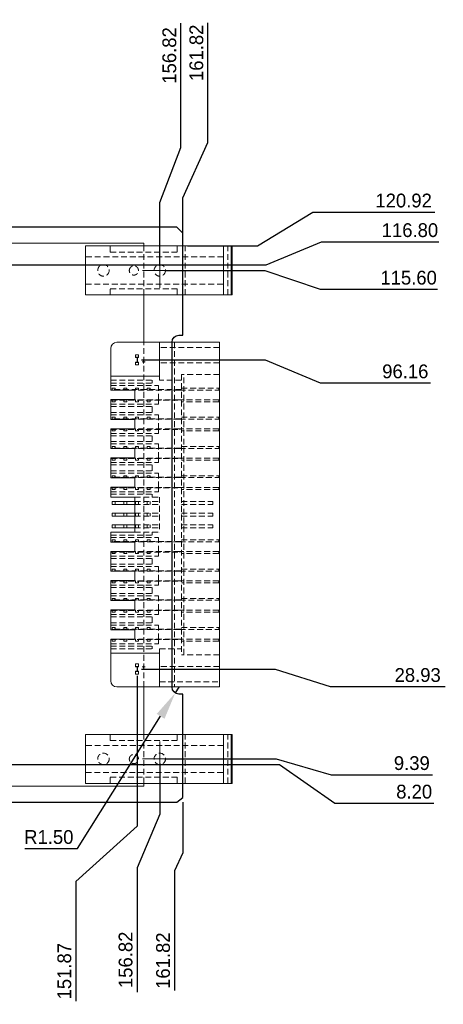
# Model space of a CAD drawing. Header units: millimetres. Extents: x -227 to 613, y -196 to 398.
# Tile 2 of 4: x 126 to 218, y -44 to 170. Entities that reach past the tile are written whole.
import ezdxf

# ---------------------------------------------------------------- set-up
doc = ezdxf.new("R2010")
doc.units = ezdxf.units.MM
doc.header["$PDSIZE"] = -1
doc.linetypes.add('CENTERX2', pattern=[20.32, 12.7, -2.54, 2.54, -2.54])
doc.linetypes.add('HIDDEN', pattern=[1.905, 1.27, -0.635])
doc.dimstyles.new('ISO-25', dxfattribs={"dimtxt": 2.5, "dimasz": 2.5, "dimexe": 1.25, "dimexo": 0.625, "dimtad": 1, "dimtxsty": 'Standard', "dimcen": 2.5, "dimadec": 0, "dimazin": 0, "dimtfac": 1, "dimtmove": 0, "dimatfit": 3, "dimfxl": 1, "dimarcsym": 0})

# ---------------------------------------------------------------- blocks, each defined once
blk = doc.blocks.new('SW_CENTERMARKSYMBOL_0')
at = {"color": 0, "linetype": 'Continuous', "lineweight": 0}
for p, q in [((0, 1.25), (0, 1.875)), ((0, 0), (0, 1.25)), ((-1.25, 0), (-1.875, 0)), ((0, 0), (-1.25, 0)), ((0, 0), (0, -1.25)), ((0, 0), (1.25, 0)), ((1.25, 0), (1.875, 0)), ((0, -1.25), (0, -1.875))]:
    blk.add_line(p, q, dxfattribs=at)
blk = doc.blocks.new('SW_CENTERMARKSYMBOL_1')
at = {"color": 0, "linetype": 'Continuous', "lineweight": 0}
for p, q in [((0, 1.25), (0, 1.875)), ((0, 0), (0, 1.25)), ((-1.25, 0), (-1.875, 0)), ((0, 0), (-1.25, 0)), ((0, 0), (0, -1.25)), ((0, 0), (1.25, 0)), ((1.25, 0), (1.875, 0)), ((0, -1.25), (0, -1.875))]:
    blk.add_line(p, q, dxfattribs=at)
blk = doc.blocks.new('*D59')
at = {"color": 0, "lineweight": -2, "transparency": 16777216}
for p, q in [((156.82, 8.39), (156.82, -2.61)), ((156.82, -2.61), (151.9, -14.29)), ((151.9, -14.29), (151.9, -41.29))]:
    blk.add_line(p, q, dxfattribs=at)
at = {"layer": 'Defpoints', "color": 0, "transparency": 16777216}
for p in [(156.82, 9.39), (0, 0), (151.9, -26.29)]:
    blk.add_point(p, dxfattribs=at)
at = {"color": 0, "transparency": 16777216, "insert": (149.4, -34.29), "char_height": 3, "attachment_point": 5, "rotation": 90}
blk.add_mtext('156.82', dxfattribs=at)
blk = doc.blocks.new('*D60')
at = {"color": 0, "lineweight": -2, "transparency": 16777216}
for p, q in [((161.82, 0), (161.82, -11)), ((161.82, -11), (160.05, -14.97)), ((160.05, -14.97), (160.05, -40.97))]:
    blk.add_line(p, q, dxfattribs=at)
at = {"layer": 'Defpoints', "color": 0, "transparency": 16777216}
for p in [(161.82, 1), (0, 0), (160.05, -26.97)]:
    blk.add_point(p, dxfattribs=at)
at = {"color": 0, "transparency": 16777216, "insert": (157.55, -34.47), "char_height": 3, "attachment_point": 5, "rotation": 90}
blk.add_mtext('161.82', dxfattribs=at)
blk = doc.blocks.new('*D70')
at = {"color": 0, "lineweight": -2, "transparency": 16777216}
for p, q in [((161.41, 142.33), (161.41, 169.33)), ((156.82, 130.33), (161.41, 142.33)), ((156.82, 116.6), (156.82, 130.33))]:
    blk.add_line(p, q, dxfattribs=at)
at = {"layer": 'Defpoints', "color": 0, "transparency": 16777216}
for p in [(161.41, 154.33), (156.82, 115.6), (0, 0)]:
    blk.add_point(p, dxfattribs=at)
at = {"color": 0, "transparency": 16777216, "insert": (158.91, 162.33), "char_height": 3, "attachment_point": 5, "rotation": 90}
blk.add_mtext('156.82', dxfattribs=at)
blk = doc.blocks.new('*D71')
at = {"color": 0, "lineweight": -2, "transparency": 16777216}
for p, q in [((167.29, 143.41), (167.29, 169.41)), ((161.82, 131.41), (167.29, 143.41)), ((161.82, 111.27), (161.82, 131.41))]:
    blk.add_line(p, q, dxfattribs=at)
at = {"layer": 'Defpoints', "color": 0, "transparency": 16777216}
for p in [(167.29, 155.41), (161.82, 110.27), (0, 0)]:
    blk.add_point(p, dxfattribs=at)
at = {"color": 0, "transparency": 16777216, "insert": (164.79, 162.91), "char_height": 3, "attachment_point": 5, "rotation": 90}
blk.add_mtext('161.82', dxfattribs=at)
blk = doc.blocks.new('*D72')
at = {"color": 0, "lineweight": -2, "transparency": 16777216}
for p, q in [((179.96, 116.8), (191.96, 121.83)), ((191.96, 121.83), (217.46, 121.83)), ((117.75, 116.8), (179.96, 116.8))]:
    blk.add_line(p, q, dxfattribs=at)
at = {"layer": 'Defpoints', "color": 0, "transparency": 16777216}
for p in [(203.96, 121.83), (116.75, 116.8), (0, 0)]:
    blk.add_point(p, dxfattribs=at)
at = {"color": 0, "transparency": 16777216, "insert": (211.21, 124.33), "char_height": 3, "attachment_point": 5}
blk.add_mtext('116.80', dxfattribs=at)
blk = doc.blocks.new('*D73')
at = {"color": 0, "lineweight": -2, "transparency": 16777216}
for p, q in [((157.82, 115.6), (179.68, 115.6)), ((179.68, 115.6), (191.68, 111.5)), ((191.68, 111.5), (217.18, 111.5))]:
    blk.add_line(p, q, dxfattribs=at)
at = {"layer": 'Defpoints', "color": 0, "transparency": 16777216}
for p in [(156.82, 115.6), (203.68, 111.5), (0, 0)]:
    blk.add_point(p, dxfattribs=at)
at = {"color": 0, "transparency": 16777216, "insert": (210.93, 114), "char_height": 3, "attachment_point": 5}
blk.add_mtext('115.60', dxfattribs=at)
blk = doc.blocks.new('*D74')
at = {"color": 0, "lineweight": -2, "transparency": 16777216}
for p, q in [((157.82, 9.39), (182.12, 9.39)), ((182.12, 9.39), (194.12, 5.96)), ((194.12, 5.96), (216.12, 5.96))]:
    blk.add_line(p, q, dxfattribs=at)
at = {"layer": 'Defpoints', "color": 0, "transparency": 16777216}
for p in [(156.82, 9.39), (206.12, 5.96), (0, 0)]:
    blk.add_point(p, dxfattribs=at)
at = {"color": 0, "transparency": 16777216, "insert": (211.62, 8.46), "char_height": 3, "attachment_point": 5}
blk.add_mtext('9.39', dxfattribs=at)
blk = doc.blocks.new('*D75')
at = {"color": 0, "lineweight": -2, "transparency": 16777216}
for p, q in [((152.87, 28.93), (181.89, 28.93)), ((181.89, 28.93), (193.89, 25.11)), ((193.89, 25.11), (218.89, 25.11))]:
    blk.add_line(p, q, dxfattribs=at)
at = {"layer": 'Defpoints', "color": 0, "transparency": 16777216}
for p in [(151.87, 28.93), (205.89, 25.11), (0, 0)]:
    blk.add_point(p, dxfattribs=at)
at = {"color": 0, "transparency": 16777216, "insert": (212.89, 27.61), "char_height": 3, "attachment_point": 5}
blk.add_mtext('28.93', dxfattribs=at)
blk = doc.blocks.new('*D76')
at = {"color": 0, "lineweight": -2, "transparency": 16777216}
for p, q in [((152.87, 96.16), (179.7, 96.16)), ((179.7, 96.16), (191.7, 91.13)), ((191.7, 91.13), (215.7, 91.13))]:
    blk.add_line(p, q, dxfattribs=at)
at = {"layer": 'Defpoints', "color": 0, "transparency": 16777216}
for p in [(151.87, 96.16), (203.7, 91.13), (0, 0)]:
    blk.add_point(p, dxfattribs=at)
at = {"color": 0, "transparency": 16777216, "insert": (210.2, 93.63), "char_height": 3, "attachment_point": 5}
blk.add_mtext('96.16', dxfattribs=at)
blk = doc.blocks.new('*D77')
at = {"color": 0, "lineweight": -2, "transparency": 16777216}
for p, q in [((151.87, 27.45), (151.87, -5.26)), ((151.87, -5.26), (138.58, -17.26)), ((138.58, -17.26), (138.58, -43.26))]:
    blk.add_line(p, q, dxfattribs=at)
at = {"layer": 'Defpoints', "color": 0, "transparency": 16777216}
for p in [(151.87, 28.45), (0, 0), (138.58, -29.26)]:
    blk.add_point(p, dxfattribs=at)
at = {"color": 0, "transparency": 16777216, "insert": (136.08, -36.76), "char_height": 3, "attachment_point": 5, "rotation": 90}
blk.add_mtext('151.87', dxfattribs=at)
blk = doc.blocks.new('*D78')
at = {"color": 0, "lineweight": -2, "transparency": 16777216}
for p, q in [((178.09, 120.92), (190.09, 128.27)), ((190.09, 128.27), (216.59, 128.27)), ((162.82, 120.92), (178.09, 120.92))]:
    blk.add_line(p, q, dxfattribs=at)
at = {"layer": 'Defpoints', "color": 0, "transparency": 16777216}
for p in [(202.09, 128.27), (161.82, 120.92), (0, 0)]:
    blk.add_point(p, dxfattribs=at)
at = {"color": 0, "transparency": 16777216, "insert": (209.84, 130.77), "char_height": 3, "attachment_point": 5}
blk.add_mtext('120.92', dxfattribs=at)
blk = doc.blocks.new('*D80')
at = {"color": 0, "lineweight": -2, "transparency": 16777216}
for p, q in [((121.75, 8.2), (182.88, 8.2)), ((182.88, 8.2), (194.88, -0.24)), ((194.88, -0.24), (216.38, -0.24))]:
    blk.add_line(p, q, dxfattribs=at)
at = {"layer": 'Defpoints', "color": 0, "transparency": 16777216}
for p in [(120.75, 8.2), (0, 0), (206.88, -0.24)]:
    blk.add_point(p, dxfattribs=at)
at = {"color": 0, "transparency": 16777216, "insert": (212.13, 2.26), "char_height": 3, "attachment_point": 5}
blk.add_mtext('8.20', dxfattribs=at)
blk = doc.blocks.new('*D87')
at = {"color": 0, "lineweight": -2, "transparency": 16777216}
for p, q in [((160.99, 25), (160.19, 23.73)), ((138.95, -10.11), (157, 18.65)), ((127.45, -10.11), (138.95, -10.11))]:
    blk.add_line(p, q, dxfattribs=at)
at = {"color": 0, "transparency": 16777216}
blk.add_solid([(156.16, 19.18), (157.85, 18.12), (160.19, 23.73)], dxfattribs=at)
at = {"layer": 'Defpoints', "color": 0, "transparency": 16777216}
for p in [(160.19, 23.73), (160.99, 25)]:
    blk.add_point(p, dxfattribs=at)
at = {"color": 0, "transparency": 16777216, "insert": (132.7, -7.61), "char_height": 3, "attachment_point": 5}
blk.add_mtext('R1.50', dxfattribs=at)

msp = doc.modelspace()

# ---------------------------------------------------------------- linework, layer by layer
at = {"color": 7, "linetype": 'Continuous', "lineweight": 15}
for p, q in [((153.3905, 121.5), (1, 121.5)), ((140.69, 120.92), (140.69, 110.27)), ((140.69, 120.92), (170.64, 120.92)), ((153.3905, 120.92), (153.3905, 121.5)), ((170.64, 120.92), (170.64, 110.27)), ((172.3192, 120.92), (170.64, 120.92)), ((172.3192, 120.92), (172.3192, 110.27)), ((172.54, 110.27), (172.54, 120.92)), ((140.69, 110.27), (170.64, 110.27)), ((153.3905, 99.965), (153.3905, 110.27)), ((172.3192, 110.27), (170.64, 110.27)), ((146.157, 98.6442), (146.157, 92.599)), ((147.4778, 99.965), (156.7742, 99.965)), ((156.7742, 99.965), (156.7742, 92.599)), ((156.7742, 99.965), (169.779, 99.965)), ((169.779, 99.965), (169.779, 25.035)), ((146.157, 89.551), (146.157, 92.599)), ((146.157, 92.599), (156.7742, 92.599)), ((146.157, 89.551), (151.364, 89.551)), ((151.364, 89.551), (151.364, 87.519)), ((146.157, 83.201), (146.157, 87.519)), ((146.157, 87.519), (151.364, 87.519)), ((146.157, 83.201), (151.364, 83.201)), ((151.364, 83.201), (151.364, 81.169)), ((146.157, 76.851), (146.157, 81.169)), ((146.157, 81.169), (151.364, 81.169)), ((146.157, 76.851), (151.364, 76.851)), ((151.364, 76.851), (151.364, 74.819)), ((146.157, 70.501), (146.157, 74.819)), ((146.157, 74.819), (151.364, 74.819)), ((146.157, 70.501), (151.364, 70.501)), ((151.364, 70.501), (151.364, 68.469)), ((146.157, 66.31), (146.157, 68.469)), ((146.157, 68.469), (151.364, 68.469)), ((151.364, 66.31), (146.157, 66.31)), ((146.4745, 64.7225), (146.4745, 65.3575)), ((146.4745, 65.3575), (151.364, 65.3575)), ((146.4745, 64.7225), (151.364, 64.7225)), ((151.364, 58.69), (151.364, 66.31)), ((146.4745, 62.8175), (151.364, 62.8175)), ((146.4745, 62.1825), (146.4745, 62.8175)), ((146.4745, 62.1825), (151.364, 62.1825)), ((146.4745, 59.6425), (146.4745, 60.2775)), ((146.4745, 60.2775), (151.364, 60.2775)), ((146.157, 56.531), (146.157, 58.69)), ((151.364, 58.69), (146.157, 58.69)), ((146.4745, 59.6425), (151.364, 59.6425)), ((146.157, 56.531), (151.364, 56.531)), ((151.364, 56.531), (151.364, 54.499)), ((146.157, 50.181), (146.157, 54.499)), ((146.157, 54.499), (151.364, 54.499)), ((146.157, 50.181), (151.364, 50.181)), ((151.364, 50.181), (151.364, 48.149)), ((146.157, 43.831), (146.157, 48.149)), ((146.157, 48.149), (151.364, 48.149)), ((146.157, 43.831), (151.364, 43.831)), ((151.364, 43.831), (151.364, 41.799)), ((146.157, 37.481), (146.157, 41.799)), ((146.157, 41.799), (151.364, 41.799)), ((146.157, 37.481), (151.364, 37.481)), ((151.364, 37.481), (151.364, 35.449)), ((146.157, 32.401), (146.157, 35.449)), ((146.157, 35.449), (151.364, 35.449)), ((146.157, 32.401), (156.7742, 32.401)), ((146.157, 26.3558), (146.157, 32.401)), ((156.7742, 25.035), (156.7742, 32.401)), ((147.4778, 25.035), (156.7742, 25.035)), ((153.3905, 14.7173), (153.3905, 25.035)), ((156.7742, 25.035), (169.779, 25.035)), ((140.69, 14.7173), (170.64, 14.7173)), ((140.69, 14.7173), (140.69, 4.0673)), ((170.64, 14.7173), (170.64, 4.0673)), ((172.3192, 14.7173), (170.64, 14.7173)), ((172.3192, 14.7173), (172.3192, 4.0673)), ((172.54, 4.0673), (172.54, 14.7173)), ((10.4359, 3.5), (153.3905, 3.5)), ((140.69, 4.0673), (170.64, 4.0673)), ((153.3905, 3.5), (153.3905, 4.0673)), ((172.3192, 4.0673), (170.64, 4.0673))]:
    msp.add_line(p, q, dxfattribs=at)
at = {"color": 7, "linetype": 'HIDDEN', "lineweight": 0}
for p, q in [((146.07, 119.57), (146.07, 120.92)), ((153.3905, 110.27), (153.3905, 120.92)), ((160.57, 120.92), (160.57, 119.57)), ((162.32, 110.27), (162.32, 120.92)), ((171.64, 110.27), (171.64, 120.92)), ((170.64, 118.525), (140.69, 118.525)), ((146.07, 119.57), (160.57, 119.57)), ((140.69, 112.625), (170.64, 112.625)), ((146.07, 110.27), (146.07, 111.62)), ((146.07, 111.62), (160.57, 111.62)), ((160.57, 111.62), (160.57, 110.27)), ((153.3905, 25.035), (153.3905, 99.965)), ((169.779, 98.8728), (156.7742, 98.8728)), ((159.49, 99.965), (159.49, 25.035)), ((160, 99.965), (160, 25.035)), ((151.5545, 96.6396), (151.5545, 97.2726)), ((151.5545, 97.2726), (152.1895, 97.2726)), ((151.5545, 96.7138), (152.1895, 96.7138)), ((151.5545, 96.6396), (152.1895, 96.6396)), ((152.1895, 96.6396), (152.1895, 97.2726)), ((151.5545, 95.0374), (151.5545, 95.6704)), ((151.5545, 95.6704), (152.1895, 95.6704)), ((151.5545, 95.5962), (152.1895, 95.5962)), ((151.5545, 95.0374), (152.1895, 95.0374)), ((152.1895, 95.0374), (152.1895, 95.6704)), ((169.779, 95.52), (156.7742, 95.52)), ((156.7742, 92.599), (156.7742, 91.71)), ((162.032, 92.98), (161.524, 92.98)), ((161.524, 92.98), (161.524, 32.02)), ((162.032, 32.02), (162.032, 92.98)), ((169.779, 92.98), (162.032, 92.98)), ((146.157, 91.71), (155.1486, 91.71)), ((146.157, 91.075), (155.1486, 91.075)), ((146.157, 90.567), (156.571, 90.567)), ((147.1095, 90.0209), (146.4745, 90.0209)), ((146.4745, 89.6755), (146.4745, 90.0209)), ((147.1095, 90.0209), (147.1095, 89.5891)), ((149.6495, 90.0209), (149.0145, 90.0209)), ((149.0145, 89.5891), (149.0145, 90.0209)), ((149.6495, 90.0209), (149.6495, 89.5891)), ((152.1895, 90.0209), (151.5545, 90.0209)), ((151.5545, 89.5891), (151.5545, 90.0209)), ((152.1895, 90.0209), (152.1895, 89.5891)), ((154.7295, 90.0209), (154.0945, 90.0209)), ((154.0945, 89.5891), (154.0945, 90.0209)), ((154.7295, 90.0209), (154.7295, 89.5891)), ((155.1486, 91.71), (155.1486, 91.075)), ((156.571, 89.5891), (156.571, 90.567)), ((161.524, 91.71), (156.7742, 91.71)), ((161.524, 90.0209), (169.652, 90.0209)), ((169.652, 90.0209), (169.652, 89.5891)), ((161.524, 89.6755), (146.157, 89.6755)), ((146.4745, 89.5891), (146.4745, 89.6755)), ((146.4745, 89.5891), (161.143, 89.5891)), ((156.571, 87.4809), (156.571, 89.5891)), ((161.143, 89.5891), (161.143, 89.6755)), ((161.143, 89.5891), (169.652, 89.5891)), ((146.157, 87.3945), (161.524, 87.3945)), ((146.157, 86.503), (156.571, 86.503)), ((146.157, 85.995), (155.1486, 85.995)), ((146.4745, 87.4809), (146.4745, 87.3945)), ((146.4745, 87.4809), (161.143, 87.4809)), ((146.4745, 87.3945), (146.4745, 87.0491)), ((147.1095, 87.0491), (146.4745, 87.0491)), ((147.1095, 87.4809), (147.1095, 87.0491)), ((149.0145, 87.0491), (149.0145, 87.4809)), ((149.6495, 87.0491), (149.0145, 87.0491)), ((149.6495, 87.4809), (149.6495, 87.0491)), ((151.5545, 87.0491), (151.5545, 87.4809)), ((152.1895, 87.0491), (151.5545, 87.0491)), ((152.1895, 87.4809), (152.1895, 87.0491)), ((154.0945, 87.0491), (154.0945, 87.4809)), ((154.7295, 87.0491), (154.0945, 87.0491)), ((154.7295, 87.4809), (154.7295, 87.0491)), ((155.1486, 85.995), (155.1486, 84.725)), ((156.571, 86.503), (156.571, 87.4809)), ((161.143, 87.4809), (161.143, 87.3945)), ((169.652, 87.4809), (161.143, 87.4809)), ((169.652, 87.0491), (161.524, 87.0491)), ((169.652, 87.0491), (169.652, 87.4809)), ((146.157, 84.725), (155.1486, 84.725)), ((146.157, 84.217), (156.571, 84.217)), ((146.4745, 83.3255), (146.4745, 83.6709)), ((147.1095, 83.6709), (146.4745, 83.6709)), ((147.1095, 83.6709), (147.1095, 83.2391)), ((149.0145, 83.2391), (149.0145, 83.6709)), ((149.6495, 83.6709), (149.0145, 83.6709)), ((149.6495, 83.6709), (149.6495, 83.2391)), ((152.1895, 83.6709), (151.5545, 83.6709)), ((151.5545, 83.2391), (151.5545, 83.6709)), ((152.1895, 83.6709), (152.1895, 83.2391)), ((154.0945, 83.2391), (154.0945, 83.6709)), ((154.7295, 83.6709), (154.0945, 83.6709)), ((154.7295, 83.6709), (154.7295, 83.2391)), ((156.571, 83.2391), (156.571, 84.217)), ((161.524, 83.6709), (169.652, 83.6709)), ((169.652, 83.6709), (169.652, 83.2391)), ((161.524, 83.3255), (146.157, 83.3255)), ((146.4745, 83.2391), (146.4745, 83.3255)), ((146.4745, 83.2391), (161.143, 83.2391)), ((156.571, 81.1309), (156.571, 83.2391)), ((161.143, 83.2391), (161.143, 83.3255)), ((161.143, 83.2391), (169.652, 83.2391)), ((146.157, 81.0445), (161.524, 81.0445)), ((146.157, 80.153), (156.571, 80.153)), ((146.157, 79.645), (155.1486, 79.645)), ((146.4745, 81.1309), (161.143, 81.1309)), ((146.4745, 81.1309), (146.4745, 81.0445)), ((146.4745, 81.0445), (146.4745, 80.6991)), ((147.1095, 80.6991), (146.4745, 80.6991)), ((147.1095, 81.1309), (147.1095, 80.6991)), ((149.0145, 80.6991), (149.0145, 81.1309)), ((149.6495, 80.6991), (149.0145, 80.6991)), ((149.6495, 81.1309), (149.6495, 80.6991)), ((151.5545, 80.6991), (151.5545, 81.1309)), ((152.1895, 80.6991), (151.5545, 80.6991)), ((152.1895, 81.1309), (152.1895, 80.6991)), ((154.0945, 80.6991), (154.0945, 81.1309)), ((154.7295, 80.6991), (154.0945, 80.6991)), ((154.7295, 81.1309), (154.7295, 80.6991)), ((155.1486, 79.645), (155.1486, 78.375)), ((156.571, 80.153), (156.571, 81.1309)), ((161.143, 81.1309), (161.143, 81.0445)), ((169.652, 81.1309), (161.143, 81.1309)), ((169.652, 80.6991), (161.524, 80.6991)), ((169.652, 80.6991), (169.652, 81.1309)), ((146.157, 78.375), (155.1486, 78.375)), ((146.157, 77.867), (156.571, 77.867)), ((146.4745, 76.9755), (146.4745, 77.3209)), ((147.1095, 77.3209), (146.4745, 77.3209)), ((147.1095, 77.3209), (147.1095, 76.8891)), ((149.6495, 77.3209), (149.0145, 77.3209)), ((149.0145, 76.8891), (149.0145, 77.3209)), ((149.6495, 77.3209), (149.6495, 76.8891)), ((152.1895, 77.3209), (151.5545, 77.3209)), ((151.5545, 76.8891), (151.5545, 77.3209)), ((152.1895, 77.3209), (152.1895, 76.8891)), ((154.0945, 76.8891), (154.0945, 77.3209)), ((154.7295, 77.3209), (154.0945, 77.3209)), ((154.7295, 77.3209), (154.7295, 76.8891)), ((156.571, 76.8891), (156.571, 77.867)), ((161.524, 77.3209), (169.652, 77.3209)), ((169.652, 77.3209), (169.652, 76.8891)), ((161.524, 76.9755), (146.157, 76.9755)), ((146.4745, 76.8891), (146.4745, 76.9755)), ((146.4745, 76.8891), (161.143, 76.8891)), ((156.571, 74.7809), (156.571, 76.8891)), ((161.143, 76.8891), (161.143, 76.9755)), ((161.143, 76.8891), (169.652, 76.8891)), ((146.157, 74.6945), (161.524, 74.6945)), ((146.157, 73.803), (156.571, 73.803)), ((146.157, 73.295), (155.1486, 73.295)), ((146.4745, 74.7809), (161.143, 74.7809)), ((146.4745, 74.7809), (146.4745, 74.6945)), ((146.4745, 74.6945), (146.4745, 74.3491)), ((147.1095, 74.3491), (146.4745, 74.3491)), ((147.1095, 74.7809), (147.1095, 74.3491)), ((149.0145, 74.3491), (149.0145, 74.7809)), ((149.6495, 74.3491), (149.0145, 74.3491)), ((149.6495, 74.7809), (149.6495, 74.3491)), ((151.5545, 74.3491), (151.5545, 74.7809)), ((152.1895, 74.3491), (151.5545, 74.3491)), ((152.1895, 74.7809), (152.1895, 74.3491)), ((154.0945, 74.3491), (154.0945, 74.7809)), ((154.7295, 74.3491), (154.0945, 74.3491)), ((154.7295, 74.7809), (154.7295, 74.3491)), ((155.1486, 73.295), (155.1486, 72.025)), ((156.571, 73.803), (156.571, 74.7809)), ((161.143, 74.7809), (161.143, 74.6945)), ((169.652, 74.7809), (161.143, 74.7809)), ((169.652, 74.3491), (161.524, 74.3491)), ((169.652, 74.3491), (169.652, 74.7809)), ((146.157, 72.025), (155.1486, 72.025)), ((146.157, 71.517), (156.571, 71.517)), ((146.4745, 70.6255), (146.4745, 70.9709)), ((147.1095, 70.9709), (146.4745, 70.9709)), ((147.1095, 70.9709), (147.1095, 70.5391)), ((149.0145, 70.5391), (149.0145, 70.9709)), ((149.6495, 70.9709), (149.0145, 70.9709)), ((149.6495, 70.9709), (149.6495, 70.5391)), ((152.1895, 70.9709), (151.5545, 70.9709)), ((151.5545, 70.5391), (151.5545, 70.9709)), ((152.1895, 70.9709), (152.1895, 70.5391)), ((154.7295, 70.9709), (154.0945, 70.9709)), ((154.0945, 70.5391), (154.0945, 70.9709)), ((154.7295, 70.9709), (154.7295, 70.5391)), ((156.571, 70.5391), (156.571, 71.517)), ((161.524, 70.9709), (169.652, 70.9709)), ((169.652, 70.9709), (169.652, 70.5391)), ((161.524, 70.6255), (146.157, 70.6255)), ((146.4745, 70.5391), (146.4745, 70.6255)), ((146.4745, 70.5391), (161.143, 70.5391)), ((156.571, 68.4309), (156.571, 70.5391)), ((161.143, 70.5391), (161.143, 70.6255)), ((161.143, 70.5391), (169.652, 70.5391)), ((146.157, 68.3445), (161.524, 68.3445)), ((146.157, 67.453), (156.571, 67.453)), ((146.157, 66.945), (155.1486, 66.945)), ((146.4745, 68.4309), (161.143, 68.4309)), ((146.4745, 68.4309), (146.4745, 68.3445)), ((146.4745, 68.3445), (146.4745, 67.9991)), ((147.1095, 67.9991), (146.4745, 67.9991)), ((147.1095, 68.4309), (147.1095, 67.9991)), ((149.0145, 67.9991), (149.0145, 68.4309)), ((149.6495, 67.9991), (149.0145, 67.9991)), ((149.6495, 68.4309), (149.6495, 67.9991)), ((151.5545, 67.9991), (151.5545, 68.4309)), ((152.1895, 67.9991), (151.5545, 67.9991)), ((152.1895, 68.4309), (152.1895, 67.9991)), ((154.0945, 67.9991), (154.0945, 68.4309)), ((154.7295, 67.9991), (154.0945, 67.9991)), ((154.7295, 68.4309), (154.7295, 67.9991)), ((155.1486, 66.945), (155.1486, 66.31)), ((156.571, 67.453), (156.571, 68.4309)), ((161.143, 68.4309), (161.143, 68.3445)), ((169.652, 68.4309), (161.143, 68.4309)), ((169.652, 67.9991), (161.524, 67.9991)), ((169.652, 67.9991), (169.652, 68.4309)), ((147.1095, 64.7225), (147.1095, 65.3575)), ((149.0145, 64.7225), (149.0145, 65.3575)), ((149.6495, 64.7225), (149.6495, 65.3575)), ((151.364, 66.31), (156.7742, 66.31)), ((151.364, 65.3575), (156.7742, 65.3575)), ((151.364, 64.7225), (156.7742, 64.7225)), ((151.5545, 64.7225), (151.5545, 65.3575)), ((152.1895, 64.7225), (152.1895, 65.3575)), ((154.0945, 64.7225), (154.0945, 65.3575)), ((154.7295, 64.7225), (154.7295, 65.3575)), ((156.7742, 66.31), (156.7742, 58.69)), ((161.524, 65.3575), (168.382, 65.3575)), ((161.524, 64.7225), (168.382, 64.7225)), ((168.382, 64.7225), (168.382, 65.3575)), ((147.1095, 62.1825), (147.1095, 62.8175)), ((149.0145, 62.1825), (149.0145, 62.8175)), ((149.6495, 62.1825), (149.6495, 62.8175)), ((151.364, 62.8175), (156.7742, 62.8175)), ((151.364, 62.1825), (156.7742, 62.1825)), ((151.5545, 62.1825), (151.5545, 62.8175)), ((152.1895, 62.1825), (152.1895, 62.8175)), ((154.0945, 62.1825), (154.0945, 62.8175)), ((154.7295, 62.1825), (154.7295, 62.8175)), ((161.524, 62.8175), (168.382, 62.8175)), ((161.524, 62.1825), (168.382, 62.1825)), ((168.382, 62.1825), (168.382, 62.8175)), ((147.1095, 59.6425), (147.1095, 60.2775)), ((149.0145, 59.6425), (149.0145, 60.2775)), ((149.6495, 59.6425), (149.6495, 60.2775)), ((151.364, 60.2775), (156.7742, 60.2775)), ((151.5545, 59.6425), (151.5545, 60.2775)), ((152.1895, 59.6425), (152.1895, 60.2775)), ((154.0945, 59.6425), (154.0945, 60.2775)), ((154.7295, 59.6425), (154.7295, 60.2775)), ((161.524, 60.2775), (168.382, 60.2775)), ((168.382, 59.6425), (168.382, 60.2775)), ((146.157, 58.055), (155.1486, 58.055)), ((151.364, 59.6425), (156.7742, 59.6425)), ((151.364, 58.69), (156.7742, 58.69)), ((155.1486, 58.69), (155.1486, 58.055)), ((161.524, 59.6425), (168.382, 59.6425)), ((146.157, 57.547), (156.571, 57.547)), ((161.524, 56.6555), (146.157, 56.6555)), ((146.4745, 56.6555), (146.4745, 57.0009)), ((147.1095, 57.0009), (146.4745, 57.0009)), ((146.4745, 56.5691), (146.4745, 56.6555)), ((146.4745, 56.5691), (161.143, 56.5691)), ((147.1095, 57.0009), (147.1095, 56.5691)), ((149.0145, 56.5691), (149.0145, 57.0009)), ((149.6495, 57.0009), (149.0145, 57.0009)), ((149.6495, 57.0009), (149.6495, 56.5691)), ((151.5545, 56.5691), (151.5545, 57.0009)), ((152.1895, 57.0009), (151.5545, 57.0009)), ((152.1895, 57.0009), (152.1895, 56.5691)), ((154.7295, 57.0009), (154.0945, 57.0009)), ((154.0945, 56.5691), (154.0945, 57.0009)), ((154.7295, 57.0009), (154.7295, 56.5691)), ((156.571, 56.5691), (156.571, 57.547)), ((156.571, 54.4609), (156.571, 56.5691)), ((161.143, 56.5691), (161.143, 56.6555)), ((161.143, 56.5691), (169.652, 56.5691)), ((161.524, 57.0009), (169.652, 57.0009)), ((169.652, 57.0009), (169.652, 56.5691)), ((146.157, 54.3745), (161.524, 54.3745)), ((146.4745, 54.4609), (146.4745, 54.3745)), ((146.4745, 54.4609), (161.143, 54.4609)), ((146.4745, 54.3745), (146.4745, 54.0291)), ((147.1095, 54.0291), (146.4745, 54.0291)), ((147.1095, 54.4609), (147.1095, 54.0291)), ((149.0145, 54.0291), (149.0145, 54.4609)), ((149.6495, 54.0291), (149.0145, 54.0291)), ((149.6495, 54.4609), (149.6495, 54.0291)), ((151.5545, 54.0291), (151.5545, 54.4609)), ((152.1895, 54.0291), (151.5545, 54.0291)), ((152.1895, 54.4609), (152.1895, 54.0291)), ((154.0945, 54.0291), (154.0945, 54.4609)), ((154.7295, 54.0291), (154.0945, 54.0291)), ((154.7295, 54.4609), (154.7295, 54.0291)), ((156.571, 53.483), (156.571, 54.4609)), ((161.143, 54.4609), (161.143, 54.3745)), ((169.652, 54.4609), (161.143, 54.4609)), ((169.652, 54.0291), (161.524, 54.0291)), ((169.652, 54.0291), (169.652, 54.4609)), ((146.157, 53.483), (156.571, 53.483)), ((146.157, 52.975), (155.1486, 52.975)), ((146.157, 51.705), (155.1486, 51.705)), ((155.1486, 52.975), (155.1486, 51.705)), ((146.157, 51.197), (156.571, 51.197)), ((161.524, 50.3055), (146.157, 50.3055)), ((146.4745, 50.3055), (146.4745, 50.6509)), ((147.1095, 50.6509), (146.4745, 50.6509)), ((146.4745, 50.2191), (146.4745, 50.3055)), ((146.4745, 50.2191), (161.143, 50.2191)), ((147.1095, 50.6509), (147.1095, 50.2191)), ((149.6495, 50.6509), (149.0145, 50.6509)), ((149.0145, 50.2191), (149.0145, 50.6509)), ((149.6495, 50.6509), (149.6495, 50.2191)), ((151.5545, 50.2191), (151.5545, 50.6509)), ((152.1895, 50.6509), (151.5545, 50.6509)), ((152.1895, 50.6509), (152.1895, 50.2191)), ((154.0945, 50.2191), (154.0945, 50.6509)), ((154.7295, 50.6509), (154.0945, 50.6509)), ((154.7295, 50.6509), (154.7295, 50.2191)), ((156.571, 50.2191), (156.571, 51.197)), ((156.571, 48.1109), (156.571, 50.2191)), ((161.143, 50.2191), (161.143, 50.3055)), ((161.143, 50.2191), (169.652, 50.2191)), ((161.524, 50.6509), (169.652, 50.6509)), ((169.652, 50.6509), (169.652, 50.2191)), ((146.157, 48.0245), (161.524, 48.0245)), ((146.157, 47.133), (156.571, 47.133)), ((146.4745, 48.1109), (146.4745, 48.0245)), ((146.4745, 48.1109), (161.143, 48.1109)), ((146.4745, 48.0245), (146.4745, 47.6791)), ((147.1095, 47.6791), (146.4745, 47.6791)), ((147.1095, 48.1109), (147.1095, 47.6791)), ((149.0145, 47.6791), (149.0145, 48.1109)), ((149.6495, 47.6791), (149.0145, 47.6791)), ((149.6495, 48.1109), (149.6495, 47.6791)), ((151.5545, 47.6791), (151.5545, 48.1109)), ((152.1895, 47.6791), (151.5545, 47.6791)), ((152.1895, 48.1109), (152.1895, 47.6791)), ((154.0945, 47.6791), (154.0945, 48.1109)), ((154.7295, 47.6791), (154.0945, 47.6791)), ((154.7295, 48.1109), (154.7295, 47.6791)), ((156.571, 47.133), (156.571, 48.1109)), ((161.143, 48.1109), (161.143, 48.0245)), ((169.652, 48.1109), (161.143, 48.1109)), ((169.652, 47.6791), (161.524, 47.6791)), ((169.652, 47.6791), (169.652, 48.1109)), ((146.157, 46.625), (155.1486, 46.625)), ((146.157, 45.355), (155.1486, 45.355)), ((155.1486, 46.625), (155.1486, 45.355)), ((146.157, 44.847), (156.571, 44.847)), ((161.524, 43.9555), (146.157, 43.9555)), ((146.4745, 43.9555), (146.4745, 44.3009)), ((147.1095, 44.3009), (146.4745, 44.3009)), ((146.4745, 43.8691), (146.4745, 43.9555)), ((146.4745, 43.8691), (161.143, 43.8691)), ((147.1095, 44.3009), (147.1095, 43.8691)), ((149.6495, 44.3009), (149.0145, 44.3009)), ((149.0145, 43.8691), (149.0145, 44.3009)), ((149.6495, 44.3009), (149.6495, 43.8691)), ((152.1895, 44.3009), (151.5545, 44.3009)), ((151.5545, 43.8691), (151.5545, 44.3009)), ((152.1895, 44.3009), (152.1895, 43.8691)), ((154.0945, 43.8691), (154.0945, 44.3009)), ((154.7295, 44.3009), (154.0945, 44.3009)), ((154.7295, 44.3009), (154.7295, 43.8691)), ((156.571, 43.8691), (156.571, 44.847)), ((156.571, 41.7609), (156.571, 43.8691)), ((161.143, 43.8691), (161.143, 43.9555)), ((161.143, 43.8691), (169.652, 43.8691)), ((161.524, 44.3009), (169.652, 44.3009)), ((169.652, 44.3009), (169.652, 43.8691)), ((146.157, 41.6745), (161.524, 41.6745)), ((146.157, 40.783), (156.571, 40.783)), ((146.4745, 41.7609), (161.143, 41.7609)), ((146.4745, 41.7609), (146.4745, 41.6745)), ((146.4745, 41.6745), (146.4745, 41.3291)), ((147.1095, 41.3291), (146.4745, 41.3291)), ((147.1095, 41.7609), (147.1095, 41.3291)), ((149.0145, 41.3291), (149.0145, 41.7609)), ((149.6495, 41.3291), (149.0145, 41.3291)), ((149.6495, 41.7609), (149.6495, 41.3291)), ((151.5545, 41.3291), (151.5545, 41.7609)), ((152.1895, 41.3291), (151.5545, 41.3291)), ((152.1895, 41.7609), (152.1895, 41.3291)), ((154.0945, 41.3291), (154.0945, 41.7609)), ((154.7295, 41.3291), (154.0945, 41.3291)), ((154.7295, 41.7609), (154.7295, 41.3291)), ((156.571, 40.783), (156.571, 41.7609)), ((161.143, 41.7609), (161.143, 41.6745)), ((169.652, 41.7609), (161.143, 41.7609)), ((169.652, 41.3291), (161.524, 41.3291)), ((169.652, 41.3291), (169.652, 41.7609)), ((146.157, 40.275), (155.1486, 40.275)), ((146.157, 39.005), (155.1486, 39.005)), ((155.1486, 40.275), (155.1486, 39.005)), ((146.157, 38.497), (156.571, 38.497)), ((161.524, 37.6055), (146.157, 37.6055)), ((147.1095, 37.9509), (146.4745, 37.9509)), ((146.4745, 37.6055), (146.4745, 37.9509)), ((146.4745, 37.5191), (146.4745, 37.6055)), ((146.4745, 37.5191), (161.143, 37.5191)), ((147.1095, 37.9509), (147.1095, 37.5191)), ((149.6495, 37.9509), (149.0145, 37.9509)), ((149.0145, 37.5191), (149.0145, 37.9509)), ((149.6495, 37.9509), (149.6495, 37.5191)), ((152.1895, 37.9509), (151.5545, 37.9509)), ((151.5545, 37.5191), (151.5545, 37.9509)), ((152.1895, 37.9509), (152.1895, 37.5191)), ((154.0945, 37.5191), (154.0945, 37.9509)), ((154.7295, 37.9509), (154.0945, 37.9509)), ((154.7295, 37.9509), (154.7295, 37.5191)), ((156.571, 37.5191), (156.571, 38.497)), ((156.571, 35.4109), (156.571, 37.5191)), ((161.143, 37.5191), (161.143, 37.6055)), ((161.143, 37.5191), (169.652, 37.5191)), ((161.524, 37.9509), (169.652, 37.9509)), ((169.652, 37.9509), (169.652, 37.5191)), ((146.157, 35.3245), (161.524, 35.3245)), ((146.157, 34.433), (156.571, 34.433)), ((146.4745, 35.4109), (146.4745, 35.3245)), ((146.4745, 35.4109), (161.143, 35.4109)), ((146.4745, 35.3245), (146.4745, 34.9791)), ((147.1095, 34.9791), (146.4745, 34.9791)), ((147.1095, 35.4109), (147.1095, 34.9791)), ((149.0145, 34.9791), (149.0145, 35.4109)), ((149.6495, 34.9791), (149.0145, 34.9791)), ((149.6495, 35.4109), (149.6495, 34.9791)), ((151.5545, 34.9791), (151.5545, 35.4109)), ((152.1895, 34.9791), (151.5545, 34.9791)), ((152.1895, 35.4109), (152.1895, 34.9791)), ((154.0945, 34.9791), (154.0945, 35.4109)), ((154.7295, 34.9791), (154.0945, 34.9791)), ((154.7295, 35.4109), (154.7295, 34.9791)), ((156.571, 34.433), (156.571, 35.4109)), ((161.143, 35.4109), (161.143, 35.3245)), ((169.652, 35.4109), (161.143, 35.4109)), ((169.652, 34.9791), (161.524, 34.9791)), ((169.652, 34.9791), (169.652, 35.4109)), ((146.157, 33.925), (155.1486, 33.925)), ((146.157, 33.29), (155.1486, 33.29)), ((155.1486, 33.925), (155.1486, 33.29)), ((156.7742, 33.29), (156.7742, 32.401)), ((156.7742, 33.29), (161.524, 33.29)), ((151.5545, 29.4185), (151.5545, 30.0515)), ((151.5545, 30.0515), (152.1895, 30.0515)), ((152.1895, 29.4185), (152.1895, 30.0515)), ((161.524, 32.02), (162.032, 32.02)), ((169.779, 32.02), (162.032, 32.02)), ((151.5545, 29.4927), (152.1895, 29.4927)), ((151.5545, 29.4185), (152.1895, 29.4185)), ((151.5545, 27.8163), (151.5545, 28.4493)), ((151.5545, 28.4493), (152.1895, 28.4493)), ((151.5545, 28.3751), (152.1895, 28.3751)), ((152.1895, 27.8163), (152.1895, 28.4493)), ((169.779, 29.48), (156.7742, 29.48)), ((151.5545, 27.8163), (152.1895, 27.8163)), ((156.7742, 26.1272), (169.779, 26.1272)), ((146.07, 13.3673), (146.07, 14.7173)), ((146.07, 13.3673), (160.57, 13.3673)), ((153.3905, 4.0673), (153.3905, 14.7173)), ((160.57, 14.7173), (160.57, 13.3673)), ((162.32, 4.0673), (162.32, 14.7173)), ((171.64, 4.0673), (171.64, 14.7173)), ((170.64, 12.3223), (140.69, 12.3223)), ((140.69, 6.4223), (170.64, 6.4223)), ((146.07, 4.0673), (146.07, 5.4173)), ((146.07, 5.4173), (160.57, 5.4173)), ((160.57, 5.4173), (160.57, 4.0673))]:
    msp.add_line(p, q, dxfattribs=at)
for p, q in [((151.872, 96.6396), (151.872, 95.6704)), ((151.872, 29.4185), (151.872, 28.4493))]:
    msp.add_line(p, q)
at = {"color": 7, "linetype": 'CENTERX2', "lineweight": 0}
for p, q in [((152.9845, 95.6861), (153.6195, 95.6861)), ((153.302, 96.0026), (153.302, 95.3696)), ((152.9845, 29.4028), (153.6195, 29.4028)), ((153.302, 29.6451), (153.302, 29.0863))]:
    msp.add_line(p, q, dxfattribs=at)
msp.add_lwpolyline([(14.1506, 0), (160.5216, 0), (161.82, 1), (161.82, 4.0673), (161.82, 14.7173), (161.82, 23.5), (160.99, 23.5, -0.41421356), (159.49, 25), (159.49, 100, -0.41421356), (160.99, 101.5), (161.82, 101.5), (161.82, 110.27), (161.82, 120.92), (161.82, 123.73), (160.55, 125), (5, 125)], format="xyb")
at = {"color": 7, "linetype": 'HIDDEN', "lineweight": 0}
for centre in [(144.57, 115.595), (156.82, 115.595), (144.57, 9.3923), (156.82, 9.3923)]:
    msp.add_circle(centre, 1.25, dxfattribs=at)
at = {"color": 7, "linetype": 'Continuous', "lineweight": 15}
for centre, start, end in [((147.4778, 98.6442), 90, 180), ((147.4778, 26.3558), 180, 270)]:
    msp.add_arc(centre, 1.3208, start, end, dxfattribs=at)
for points in [[(172.3192, 120.92), (172.3502, 120.92), (172.4129, 120.92), (172.4797, 120.92), (172.5244, 120.92), (172.539, 120.92), (172.5398, 120.92), (172.54, 120.92)], [(172.3192, 110.27), (172.3502, 110.27), (172.4129, 110.27), (172.4797, 110.27), (172.5244, 110.27), (172.539, 110.27), (172.5398, 110.27), (172.54, 110.27)], [(172.3192, 14.7173), (172.3502, 14.7173), (172.4129, 14.7173), (172.4797, 14.7173), (172.5244, 14.7173), (172.539, 14.7173), (172.5398, 14.7173), (172.54, 14.7173)], [(172.3192, 4.0673), (172.3502, 4.0673), (172.4129, 4.0673), (172.4797, 4.0673), (172.5244, 4.0673), (172.539, 4.0673), (172.5398, 4.0673), (172.54, 4.0673)]]:
    msp.add_open_spline(points, degree=3, knots=[0, 0, 0, 0, 0.23254524, 0.47183528, 0.70437894, 0.9436748, 1, 1, 1, 1], dxfattribs=at)
at = {"color": 7, "linetype": 'HIDDEN', "lineweight": 0}
for points in [[(150.19, 115.575), (150.2004, 115.466), (150.2213, 115.2481), (150.3831, 114.9562), (150.584, 114.7658), (150.782, 114.6567), (150.9958, 114.5826), (151.2769, 114.5606), (151.5958, 114.6424), (151.872, 114.8191), (152.0463, 115.0372), (152.1392, 115.2451), (152.1948, 115.463), (152.1938, 115.7432), (152.0873, 116.0542), (151.8876, 116.3171), (151.6537, 116.4737), (151.4381, 116.5488), (151.218, 116.5854), (150.9413, 116.5615), (150.6415, 116.4318), (150.4369, 116.2492), (150.3123, 116.0635), (150.2166, 115.8576), (150.2005, 115.6868), (150.19, 115.575)], [(150.19, 9.3723), (150.2004, 9.2633), (150.2213, 9.0454), (150.3831, 8.7534), (150.584, 8.563), (150.782, 8.454), (150.9958, 8.3799), (151.2769, 8.3579), (151.5958, 8.4397), (151.872, 8.6164), (152.0463, 8.8345), (152.1392, 9.0424), (152.1948, 9.2603), (152.1938, 9.5405), (152.0873, 9.8515), (151.8876, 10.1144), (151.6537, 10.271), (151.4381, 10.346), (151.218, 10.3827), (150.9413, 10.3588), (150.6415, 10.2291), (150.4369, 10.0465), (150.3123, 9.8607), (150.2166, 9.6548), (150.2005, 9.4841), (150.19, 9.3723)]]:
    msp.add_open_spline(points, degree=3, knots=[0, 0, 0, 0, 0.05161245, 0.10316149, 0.15637841, 0.1834545, 0.21136919, 0.26422672, 0.31459524, 0.36581827, 0.41980776, 0.44675292, 0.47455134, 0.52663878, 0.57717604, 0.62908523, 0.68342841, 0.71022122, 0.73787778, 0.78923215, 0.8395702, 0.89217794, 0.91923801, 0.94711535, 1, 1, 1, 1], dxfattribs=at)

# ---------------------------------------------------------------- block references
at = {"color": 7, "linetype": 'Continuous', "lineweight": 0, "xscale": 2, "yscale": 2, "zscale": 2}
for name, p in [('SW_CENTERMARKSYMBOL_0', (156.82, 115.595)), ('SW_CENTERMARKSYMBOL_1', (156.82, 9.3923))]:
    msp.add_blockref(name, p, dxfattribs=at)

# ---------------------------------------------------------------- dimensions: what is measured, and where the dimension line sits
for feature_location, offset, dtype, picture, middle in [((161.82, 110.27), (5.4748, 45.1372), 1, '*D71', (164.7948, 162.9072)), ((156.82, 115.595), (4.589, 38.7327), 1, '*D70', (158.909, 162.3277)), ((161.82, 120.92), (40.2711, 7.3495), 0, '*D78', (209.8411, 130.7695)), ((116.75, 116.8), (87.2141, 5.0334), 0, '*D72', (211.2141, 124.3333)), ((156.82, 115.5950000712), (46.8564243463, -4.0999632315), 0, '*D73', (210.9264243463, 113.9950368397)), ((151.872, 96.155), (51.8263784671, -5.0245851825), 0, '*D76', (210.1983784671, 93.6304148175)), ((151.872, 28.9339), (54.0131, -3.8235), 0, '*D75', (212.8851, 27.6104)), ((151.872, 28.4493), (-13.2925, -57.7116), 1, '*D77', (136.0795, -36.7622)), ((156.82, 9.3923), (49.3003, -3.434), 0, '*D74', (211.6203, 8.4582)), ((156.82, 9.3923), (-4.9166, -35.6825), 1, '*D59', (149.4034, -34.2902)), ((120.75, 8.2), (86.1309, -8.44), 0, '*D80', (212.1309, 2.26)), ((161.82, 1), (-1.7709, -27.9727), 1, '*D60', (157.5491, -34.4727))]:
    dim = msp.add_ordinate_dim(feature_location=feature_location, offset=offset, dtype=dtype, origin=(0, 0), dimstyle='ISO-25', override={"dimtxt": 3, "dimasz": 6, "dimexe": 1, "dimexo": 1, "dimgap": 1, "dimtih": 1, "dimtoh": 1, "dimzin": 0, "dimdsep": 46, "dimadec": 2, "dimtzin": 0})
    dim.commit()
    dim.dimension.update_dxf_attribs({"geometry": picture, "text_midpoint": middle})
dim = msp.add_radius_dim(center=(160.99, 25), mpoint=(160.1927, 23.7295), dimstyle='ISO-25', override={"dimtxt": 3, "dimasz": 6, "dimexe": 1, "dimexo": 1, "dimgap": 1, "dimtih": 1, "dimtoh": 1, "dimzin": 0, "dimdsep": 46, "dimadec": 2, "dimtzin": 0})
dim.commit()
dim.dimension.update_dxf_attribs({"geometry": '*D87', "text_midpoint": (132.7041, -10.1128), "dimtype": 164})

doc.saveas('drawing.dxf')
